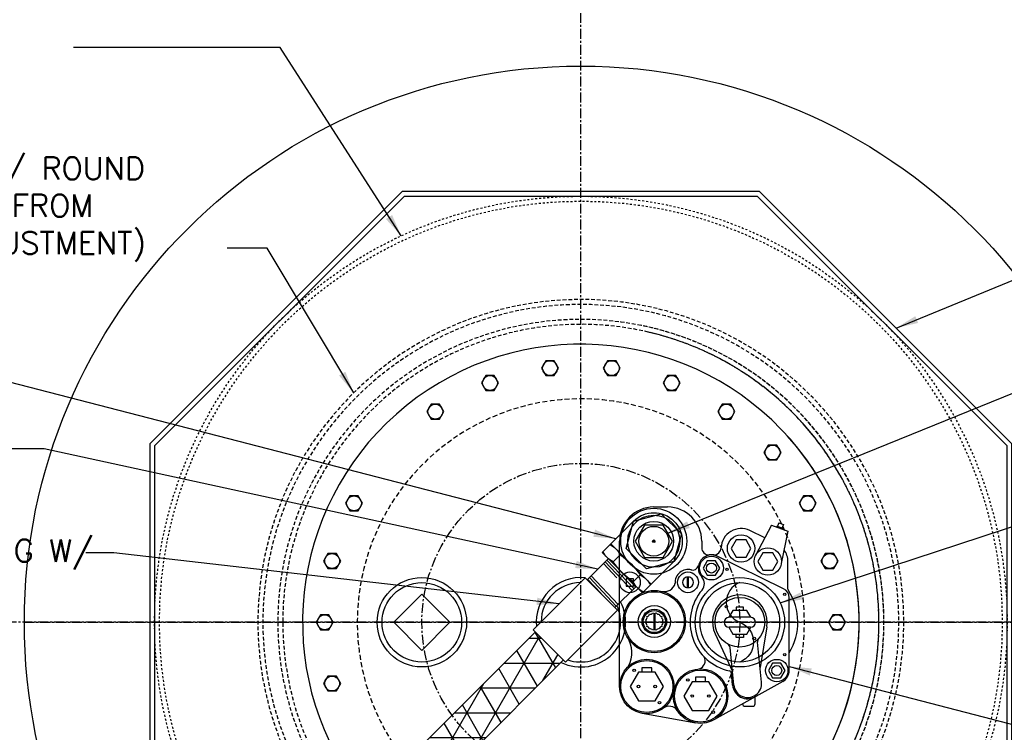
# Model space of a CAD drawing. Extents: x -750 to 90, y 3202 to 3394.
# Tile 70 of 72: x 0 to 49, y 3323 to 3358. Entities that reach past the tile are written whole.
import ezdxf

# ---------------------------------------------------------------- set-up
doc = ezdxf.new("R2010")
doc.units = 0
doc.header["$MEASUREMENT"] = 0
for name, pattern in [('CENTER1', [0.6625, 0.5, -0.075, 0.0125, -0.075]), ('HIDDEN', [0.375, 0.25, -0.125]), ('HIDDEN2', [0.28125, 0.1875, -0.09375]), ('HIDDEN5', [0.05, 0.025, -0.025])]:
    doc.linetypes.add(name, pattern=pattern)
for name, color, linetype in [('BOARDER-TXT', 2, 'CONTINUOUS'), ('CENTERLINE', 3, 'CENTER1'), ('FLEXHOSE-2', 3, 'CONTINUOUS'), ('FRP-2-HATCH', 1, 'CONTINUOUS'), ('FRP-COLLAR', 2, 'CONTINUOUS'), ('FRP-SUMP', 2, 'CONTINUOUS'), ('GALV-2-ELL', 3, 'CONTINUOUS'), ('GALV-2-PIPE', 3, 'CONTINUOUS'), ('GALV-4-PIPE', 4, 'CONTINUOUS'), ('GALV-4-PLUG', 4, 'CONTINUOUS'), ('SUB-PUMP', 4, 'CONTINUOUS'), ('TANK-MANWAY', 5, 'CONTINUOUS'), ('TANK-MANWAY-BOLT', 7, 'CONTINUOUS'), ('TEXT', 3, 'CONTINUOUS')]:
    doc.layers.add(name, color=color, linetype=linetype)
doc.layers.add('FREEZE-LINES', color=8, linetype='CONTINUOUS', plot=False)
doc.styles.add('SIMPLEX', font='simplex')
doc.dimstyles.new('DIM12', dxfattribs={"dimscale": 12, "dimtxt": 0.09375, "dimasz": 0.09375, "dimexe": 0.0625, "dimexo": 0.0625, "dimgap": 0.0625, "dimtad": 1, "dimdec": 4, "dimzin": 3, "dimdsep": 46, "dimlunit": 4, "dimtxsty": 'SIMPLEX', "dimcen": 0, "dimclrd": 3, "dimclre": 3, "dimclrt": 3, "dimadec": 0, "dimazin": 0, "dimtfac": 1, "dimtdec": 4, "dimtmove": 0, "dimatfit": 3, "dimfxl": 1, "dimfrac": 2, "dimtolj": 1, "dimtzin": 3, "dimarcsym": 0})

# ---------------------------------------------------------------- blocks, each defined once
blk = doc.blocks.new('A$C1A7F32D0')
at = {"layer": 'SUB-PUMP', "color": 8, "linetype": 'Continuous'}
for p, q in [((0, 1.723), (0.69, 1.723)), ((5.583, 0.168), (4.83, 0.536)), ((5.916, 0.8), (5.113, -0.726)), ((5.916, 0.8), (6.742, 0.509)), ((6.2, 0.766), (6.179, 0.708)), ((6.2, 0.766), (6.495, 0.662)), ((6.291, 0.931), (6.229, 0.756)), ((6.291, 0.931), (6.527, 0.848)), ((6.742, 0.509), (6.414, -1.125)), ((6.527, 0.848), (6.465, 0.673)), ((6.495, 0.662), (6.474, 0.603)), ((2.413, 0), (2.413, -0.317)), ((-1.723, -7.314), (-1.723, 0)), ((3.016, -0.692), (2.788, -0.692)), ((6.53, -2.393), (3.193, -0.759)), ((6.75, -2.415), (6.75, -1.027)), ((1.69, -2.339), (1.69, -1.801)), ((1.752, -2.339), (1.752, -1.801)), ((6.813, -6.509), (6.813, -2.843)), ((-0.003, -3.633), (-0.003, -4.457)), ((0.059, -3.633), (0.059, -4.457)), ((4.872, -3.831), (3.789, -3.831)), ((4.872, -4.331), (3.789, -4.331)), ((5.687, -4.302), (5.348, -6.365)), ((3.084, -4.663), (3.956, -6.553)), ((4.026, -7.239), (3.835, -5.358)), ((5.422, -7.097), (5.218, -5.086)), ((3.964, -7.245), (3.902, -6.634)), ((6.493, -7.055), (3.022, -8.995)), ((5.097, -8.187), (5.097, -7.835)), ((4.593, -8.312), (4.972, -8.312)), ((-0.592, -8.665), (2.111, -9.148))]:
    blk.add_line(p, q, dxfattribs=at)
for points in [[(-0.938, 0), (-0.469, -0.812), (0.469, -0.812), (0.938, 0), (0.469, 0.812), (-0.469, 0.812)], [(3.891, -0.362), (4.141, -0.795), (4.641, -0.795), (4.891, -0.362), (4.641, 0.071), (4.141, 0.071)], [(2.483, -1.353), (2.693, -1.715), (3.111, -1.715), (3.321, -1.353), (3.111, -0.99), (2.693, -0.99)], [(5.235, -1.02), (5.485, -1.453), (5.985, -1.453), (6.235, -1.02), (5.985, -0.587), (5.485, -0.587)], [(-1.387, -1.886), (-1.387, -2.255), (-1.017, -2.255), (-1.017, -1.886)], [(5.769, -6.509), (5.979, -6.872), (6.397, -6.872), (6.607, -6.509), (6.397, -6.146), (5.979, -6.146)], [(-1.186, -7.314), (-0.768, -8.038), (0.068, -8.038), (0.486, -7.314), (0.068, -6.59), (-0.768, -6.59)], [(1.516, -7.797), (1.934, -8.521), (2.77, -8.521), (3.188, -7.797), (2.77, -7.073), (1.934, -7.073)]]:
    blk.add_lwpolyline(points, close=True, dxfattribs=at)
at = {"layer": 'SUB-PUMP', "color": 8, "linetype": 'Continuous', "const_width": 0.0625}
blk.add_lwpolyline([(-0.031, 0, 1), (0.031, 0, 1)], format="xyb", close=True, dxfattribs=at)
at = {"layer": 'SUB-PUMP', "color": 8, "linetype": 'Continuous'}
for points in [[(4.522, -3.482), (4.522, -3.316), (4.138, -3.316), (4.138, -3.48), (4.139, -3.482)], [(4.88, -3.831), (4.677, -3.48), (3.983, -3.48), (3.781, -3.831)], [(3.781, -4.331), (3.983, -4.682), (4.677, -4.682), (4.88, -4.331)], [(4.522, -4.68), (4.522, -4.846), (4.138, -4.846), (4.138, -4.682), (4.139, -4.68)], [(-0.095, -6.59), (-0.095, -6.369), (-0.607, -6.369), (-0.607, -6.588), (-0.605, -6.59)], [(2.607, -7.073), (2.607, -6.852), (2.096, -6.852), (2.096, -7.071), (2.097, -7.073)]]:
    blk.add_lwpolyline(points, dxfattribs=at)
blk.add_lwpolyline([(-0.343, -4.293, 0.328652), (-0.409, -4.132, 0.328652), (-0.409, -3.958, 0.328652), (-0.343, -3.797, 0.328652), (-0.22, -3.674, 0.328652), (-0.059, -3.607, 0.328652), (0.115, -3.607, 0.328652), (0.276, -3.674, 0.328652), (0.399, -3.797, 0.328652), (0.466, -3.958, 0.328652), (0.466, -4.132, 0.328652), (0.399, -4.293, 0.328652), (0.276, -4.416, 0.328652), (0.115, -4.482, 0.328652), (-0.059, -4.482, 0.328652), (-0.22, -4.416, 0.328652)], format="xyb", close=True, dxfattribs=at)
for centre, radius in [((0, 0), 1.66), ((0, 0), 1.312), ((0, 0), 1), ((0, 0), 0.749), ((0, 0), 0.0625), ((4.391, -0.362), 0.688), ((5.735, -1.02), 0.688), ((2.902, -1.353), 0.598), ((2.902, -1.353), 0.248), ((3.685, -1.413), 0.0625), ((-1.202, -2.07), 0.521), ((1.721, -2.07), 0.521), ((0.028, -4.045), 1.566), ((0.028, -4.045), 1.504), ((4.33, -4.081), 1.25), ((6.588, -2.67), 0.0625), ((0.028, -4.045), 0.806), ((0.028, -4.045), 0.618), ((3.646, -3.298), 0.0625), ((0.028, -4.045), 0.556), ((5.049, -4.899), 0.0625), ((-0.35, -7.314), 1.373), ((6.588, -5.712), 0.0625), ((-0.35, -7.314), 1.31), ((-0.988, -6.502), 0.0625), ((2.352, -7.797), 1.373), ((6.188, -6.509), 0.562), ((6.188, -6.509), 0.248), ((2.352, -7.797), 1.31), ((1.714, -6.985), 0.0625), ((-0.768, -7.314), 0.0625), ((0.068, -7.314), 0.0625), ((1.934, -7.797), 0.0625), ((2.77, -7.797), 0.0625), ((0.288, -8.125), 0.0625), ((2.99, -8.608), 0.0625)]:
    blk.add_circle(centre, radius, dxfattribs=at)
for centre, radius, start, end in [((0, 0), 1.723, 90, 180), ((0.69, 0), 1.723, 0, 90), ((4.391, -0.362), 1, 63.9206, 178.1331), ((2.788, -0.317), 0.375, 180, 270), ((3.016, -0.317), 0.375, 270, 358.1331), ((5.75, -1.027), 1, 0, 36.6075), ((2.902, -1.353), 0.661, 63.9206, 222.469), ((1.721, -2.07), 0.646, 74.4095, 184.4544), ((1.952, -1.139), 0.315, 252.6961, 341.8605), ((1.721, -2.07), 0.271, 96.6258, 263.3742), ((1.721, -2.07), 0.271, 276.6258, 83.3742), ((2.046, -2.136), 0.5, 319.5961, 42.469), ((0.533, -1.977), 0.562, 257.3139, 345.2421), ((4.33, -4.081), 2.5, 139.5961, 257.8371), ((6.313, -2.843), 0.5, 0, 64.2739), ((6.875, -2.415), 0.125, 180, 213.2055), ((4.33, -4.081), 1.375, 350.7602, 205.0332), ((4.33, -4.081), 2.917, 328.3361, 33.2055), ((3.789, -4.081), 0.25, 90, 270), ((4.872, -4.081), 0.25, 270, 90), ((-2.54, -5.612), 1.444, 331.9177, 33.0101), ((5.466, -5.06), 0.25, 139.2392, 185.7944), ((3.586, -5.383), 0.25, 5.7944, 60.2591), ((2.162, -6.021), 0.422, 286.5143, 28.5077), ((3.777, -6.647), 0.125, 5.7944, 77.8371), ((6.188, -6.509), 0.625, 299.2078, 0), ((4.724, -7.168), 0.764, 185.7944, 299.2078), ((4.724, -7.168), 0.702, 185.7944, 5.7944), ((0.777, -8.809), 0.5, 32.7298, 127.0067), ((4.593, -8.187), 0.125, 180, 270), ((4.972, -8.187), 0.125, 270, 0)]:
    blk.add_arc(centre, radius, start, end, dxfattribs=at)

msp = doc.modelspace()

# ---------------------------------------------------------------- hatches: boundary and pattern name
at = {"layer": 'FRP-2-HATCH', "linetype": 'Continuous'}
h = msp.add_hatch(dxfattribs=at)
h.set_pattern_fill('NET3', color=256, scale=10, style=0)
h.set_pattern_definition([(6e-15, (43.8312, -2881.4234), (0, 1.25), []), (60, (43.8312, -2881.4234), (-1.08253175, 0.625), []), (120, (43.8312, -2881.4234), (-1.08253175, -0.625), [])])
h.paths.add_polyline_path([(14.60449, 3313.77313), (13.19027, 3315.18734), (25.6157, 3327.64098), (27.02991, 3326.22677)])

# ---------------------------------------------------------------- linework, layer by layer
at = {"layer": 'BOARDER-TXT'}
msp.add_lwpolyline([(25.5079, 3327.74879), (27.13772, 3326.11896), (29.76416, 3328.7454), (28.13434, 3330.37523)], close=True, dxfattribs=at)
msp.add_arc((27.91369, 3328.13499), 14, 227.965937, 42.034063, dxfattribs=at)
at = {"layer": 'CENTERLINE'}
msp.add_line((-0.08631, 3328.13499), (55.91369, 3328.13499), dxfattribs=at)
msp.add_circle((27.91369, 3328.13499), 8, dxfattribs=at)
at = {"layer": 'FLEXHOSE-2', "linetype": 'Continuous'}
for p, q in [((29.29598, 3331.33498), (28.23528, 3330.27428)), ((28.23528, 3330.27428), (29.62949, 3328.88007)), ((29.62949, 3328.88007), (30.69019, 3329.94077))]:
    msp.add_line(p, q, dxfattribs=at)
at = {"layer": 'FLEXHOSE-2', "color": 7}
for p, q in [((29.14095, 3331.17995), (30.49159, 3329.74217)), ((29.22933, 3331.26834), (30.57998, 3329.83056)), ((29.05256, 3331.09156), (29.72788, 3330.37267)), ((29.99304, 3330.63784), (30.66837, 3329.91895)), ((28.25706, 3330.29607), (28.93238, 3329.57718)), ((28.34545, 3330.38446), (29.6961, 3328.94667)), ((28.43384, 3330.47284), (29.78448, 3329.03506))]:
    msp.add_line(p, q, dxfattribs=at)
at = {"layer": 'FREEZE-LINES', "color": 8, "linetype": 'CENTER1'}
for p, q in [((27.91369, 3253.50724), (27.91369, 3393.81703)), ((89.91369, 3328.13499), (-42.08631, 3328.13499))]:
    msp.add_line(p, q, dxfattribs=at)
at = {"layer": 'FREEZE-LINES', "color": 8, "linetype": 'Continuous'}
msp.add_circle((27.91369, 3328.13499), 28, dxfattribs=at)
at = {"layer": 'FRP-COLLAR', "color": 7, "linetype": 'HIDDEN5'}
for radius in [21.45312, 21.20312]:
    msp.add_circle((27.91369, 3328.13499), radius, dxfattribs=at)
at = {"layer": 'FRP-SUMP', "linetype": 'Continuous'}
for points in [[(49.60196, 3337.11856), (36.89726, 3349.82326), (18.93011, 3349.82326), (6.22541, 3337.11856), (6.22541, 3319.15141), (18.93011, 3306.44671), (36.89726, 3306.44671), (49.60196, 3319.15141)], [(49.35724, 3337.0172), (36.7959, 3349.57854), (19.03148, 3349.57854), (6.47013, 3337.0172), (6.47013, 3319.25278), (19.03148, 3306.69143), (36.7959, 3306.69143), (49.35724, 3319.25278)]]:
    msp.add_lwpolyline(points, close=True, dxfattribs=at)
at = {"layer": 'FRP-SUMP', "color": 1, "linetype": 'HIDDEN2'}
for points in [[(27.91369, 3312.88499, 4.52957995), (16.26611, 3318.29139)], [(27.91369, 3313.13499, 4.52206575), (16.44352, 3318.4688)], [(17.6547, 3316.85156, 1.31500857), (30.89723, 3343.09029)], [(17.83168, 3317.02854, 1.2999178), (31.16369, 3342.77867)]]:
    msp.add_lwpolyline(points, format="xyb", dxfattribs=at)
for radius, start, end in [(16.25129, 227.554773, 220.498066), (16.00129, 227.594715, 220.42758)]:
    msp.add_arc((27.91369, 3328.13499), radius, start, end, dxfattribs=at)
at = {"layer": 'GALV-2-ELL', "color": 7, "linetype": 'Continuous'}
for p, q in [((29.8898, 3331.53573), (29.5367, 3331.18264)), ((30.90521, 3330.52032), (30.55211, 3330.16723))]:
    msp.add_line(p, q, dxfattribs=at)
at = {"layer": 'GALV-2-ELL', "linetype": 'Continuous'}
msp.add_lwpolyline([(29.42527, 3332.08865), (30.56801, 3333.23139, -1), (32.59883, 3331.20057), (31.45609, 3330.05783)], format="xyb", dxfattribs=at)
for points in [[(32.9705, 3332.58765), (32.59883, 3331.20057), (31.21175, 3330.8289), (30.19634, 3331.84432), (30.56801, 3333.23139), (31.95509, 3333.60306)], [(31.45609, 3330.05783), (29.42527, 3332.08865), (28.98379, 3331.64717), (31.01461, 3329.61635)]]:
    msp.add_lwpolyline(points, close=True, dxfattribs=at)
at = {"layer": 'GALV-2-ELL', "color": 7, "linetype": 'Continuous'}
for points in [[(31.0588, 3329.66054, -0.17443208), (30.55211, 3330.16723, -0.08704547), (29.5367, 3331.18264, -0.17373472), (29.02798, 3331.69136)], [(29.38108, 3332.04446, -0.17372505), (29.8898, 3331.53573, -0.08704419), (30.90521, 3330.52032, -0.1744223), (31.4119, 3330.01364)]]:
    msp.add_lwpolyline(points, format="xyb", dxfattribs=at)
at = {"layer": 'GALV-2-PIPE'}
for p, q in [((13.17617, 3315.20145), (25.6157, 3327.64098)), ((14.59038, 3313.78723), (27.02991, 3326.22677))]:
    msp.add_line(p, q, dxfattribs=at)
at = {"layer": 'GALV-4-PIPE', "color": 3}
msp.add_lwpolyline([(35.91369, 3330.13499, 0.68766423), (35.91369, 3328.13499, -0.68766423), (35.91369, 3326.13499)], format="xyb", dxfattribs=at)
at = {"layer": 'GALV-4-PIPE'}
msp.add_circle((35.91369, 3328.13499), 2.25, dxfattribs=at)
at = {"layer": 'GALV-4-PIPE', "color": 3}
msp.add_circle((35.91369, 3328.13499), 2, dxfattribs=at)
at = {"layer": 'GALV-4-PLUG', "color": 2, "linetype": 'Continuous'}
msp.add_lwpolyline([(21.3279, 3328.13499), (19.91369, 3326.72077), (18.49947, 3328.13499), (19.91369, 3329.5492)], close=True, dxfattribs=at)
at = {"layer": 'GALV-4-PLUG'}
msp.add_circle((19.91369, 3328.13499), 2.25, dxfattribs=at)
at = {"layer": 'GALV-4-PLUG', "color": 2, "linetype": 'Continuous'}
msp.add_circle((19.91369, 3328.13499), 2, dxfattribs=at)
at = {"layer": 'GALV-4-PLUG'}
for start, end in [(84.397472, 185.602529), (243.781008, 27.237758)]:
    msp.add_arc((27.91369, 3328.13499), 2.25, start, end, dxfattribs=at)
at = {"layer": 'GALV-4-PLUG', "color": 2, "linetype": 'Continuous'}
for start, end in [(90.564045, 179.435957), (251.003445, 24.927967)]:
    msp.add_arc((27.91369, 3328.13499), 2, start, end, dxfattribs=at)
at = {"layer": 'TANK-MANWAY', "color": 2, "linetype": 'Continuous'}
msp.add_arc((27.91369, 3328.13499), 14, 234.254153, 213.600168, dxfattribs=at)
at = {"layer": 'TANK-MANWAY', "color": 7, "linetype": 'HIDDEN'}
msp.add_arc((27.91369, 3328.13499), 11.25, 229.465238, 217.556228, dxfattribs=at)
at = {"layer": 'TANK-MANWAY-BOLT'}
for points in [[(26.14361, 3341.30478), (25.92711, 3340.92978), (26.14361, 3340.55478), (26.57662, 3340.55478), (26.79313, 3340.92978), (26.57662, 3341.30478)], [(29.25075, 3341.30478), (29.03424, 3340.92978), (29.25075, 3340.55478), (29.68376, 3340.55478), (29.90027, 3340.92978), (29.68376, 3341.30478)], [(23.12676, 3340.56119), (22.91025, 3340.18619), (23.12676, 3339.81119), (23.55977, 3339.81119), (23.77628, 3340.18619), (23.55977, 3340.56119)], [(32.2676, 3340.56119), (32.0511, 3340.18619), (32.2676, 3339.81119), (32.70061, 3339.81119), (32.91712, 3340.18619), (32.70061, 3340.56119)], [(20.37553, 3339.11724), (20.15902, 3338.74224), (20.37553, 3338.36724), (20.80854, 3338.36724), (21.02505, 3338.74224), (20.80854, 3339.11724)], [(35.01884, 3339.11724), (34.80233, 3338.74224), (35.01884, 3338.36724), (35.45185, 3338.36724), (35.66836, 3338.74224), (35.45185, 3339.11724)], [(37.34456, 3337.05682), (37.12806, 3336.68182), (37.34456, 3336.30682), (37.77758, 3336.30682), (37.99408, 3336.68182), (37.77758, 3337.05682)], [(16.28474, 3334.4997), (16.06824, 3334.1247), (16.28474, 3333.7497), (16.71776, 3333.7497), (16.93426, 3334.1247), (16.71776, 3334.4997)], [(39.10962, 3334.4997), (38.89311, 3334.1247), (39.10962, 3333.7497), (39.54263, 3333.7497), (39.75914, 3334.1247), (39.54263, 3334.4997)], [(15.18294, 3331.59447), (14.96643, 3331.21947), (15.18294, 3330.84447), (15.61595, 3330.84447), (15.83246, 3331.21947), (15.61595, 3331.59447)], [(40.21143, 3331.59447), (39.99492, 3331.21947), (40.21143, 3330.84447), (40.64444, 3330.84447), (40.86094, 3331.21947), (40.64444, 3331.59447)], [(14.80841, 3328.50999), (14.59191, 3328.13499), (14.80841, 3327.75999), (15.24143, 3327.75999), (15.45793, 3328.13499), (15.24143, 3328.50999)], [(40.58595, 3328.50999), (40.36944, 3328.13499), (40.58595, 3327.75999), (41.01896, 3327.75999), (41.23547, 3328.13499), (41.01896, 3328.50999)], [(15.18294, 3325.4255), (14.96643, 3325.0505), (15.18294, 3324.6755), (15.61595, 3324.6755), (15.83246, 3325.0505), (15.61595, 3325.4255)]]:
    msp.add_lwpolyline(points, close=True, dxfattribs=at)
for centre in [(26.36012, 3340.92978), (29.46726, 3340.92978), (23.34327, 3340.18619), (32.48411, 3340.18619), (20.59203, 3338.74224), (35.23534, 3338.74224), (37.56107, 3336.68182), (16.50125, 3334.1247), (39.32613, 3334.1247), (15.39944, 3331.21947), (40.42793, 3331.21947), (15.02492, 3328.13499), (40.80246, 3328.13499), (15.39944, 3325.0505)]:
    msp.add_circle(centre, 0.375, dxfattribs=at)

# ---------------------------------------------------------------- block references
at = {"layer": 'SUB-PUMP', "linetype": 'Continuous'}
msp.add_blockref('A$C1A7F32D0', (31.58342, 3332.21598), dxfattribs=at)

# ---------------------------------------------------------------- texts
at = {"layer": 'TEXT', "char_height": 1.125, "attachment_point": 1, "style": 'SIMPLEX'}
for s, insert, width in [('FRP ENCLOSURE TOP W/ ROUND BODY EXTENSION (TRIM FROM BOTTOM FOR FIELD ADJUSTMENT)', (-19.08631, 3351.55065), 29.3331407), ('\\pt2.16;2" FLEXWORKS COUPLING W/ TEST PORT', (-19.08631, 3332.2987), 24.8477235)]:
    msp.add_mtext(s, dxfattribs=dict(at, insert=insert, width=width))

# ---------------------------------------------------------------- leaders
at = {"layer": 'TEXT', "linetype": 'Continuous'}
for points in [[(18.87139, 3347.58938), (12.77916, 3357.06436), (2.38208, 3357.06436)], [(16.48353, 3339.6873), (12.12976, 3346.96478), (10.12554, 3346.96478)]]:
    msp.add_leader(points, dimstyle='DIM12', override={"dimgap": 0.0625, "dimtad": 0}, dxfattribs=at)
at = {"layer": 'TEXT'}
for points in [[(43.7724, 3342.94813), (53.58656, 3346.9718), (56.00791, 3346.9718)], [(29.67454, 3332.33792), (-0.8253, 3340.2198), (-9.3796, 3340.2198)], [(32.28655, 3332.62193), (50.84773, 3340.15563), (55.91369, 3340.15563)], [(28.76563, 3330.80463), (0.90753, 3336.87008), (-6.60042, 3336.87008)], [(37.94249, 3329.10785), (52.31871, 3333.85118), (55.91369, 3333.85118)], [(26.82112, 3329.06201), (4.42321, 3331.63434), (3.00392, 3331.63434)], [(38.39632, 3325.9155), (50.84773, 3322.66969), (55.91369, 3322.66969)]]:
    msp.add_leader(points, dimstyle='DIM12', dxfattribs=at)

doc.saveas('drawing.dxf')
